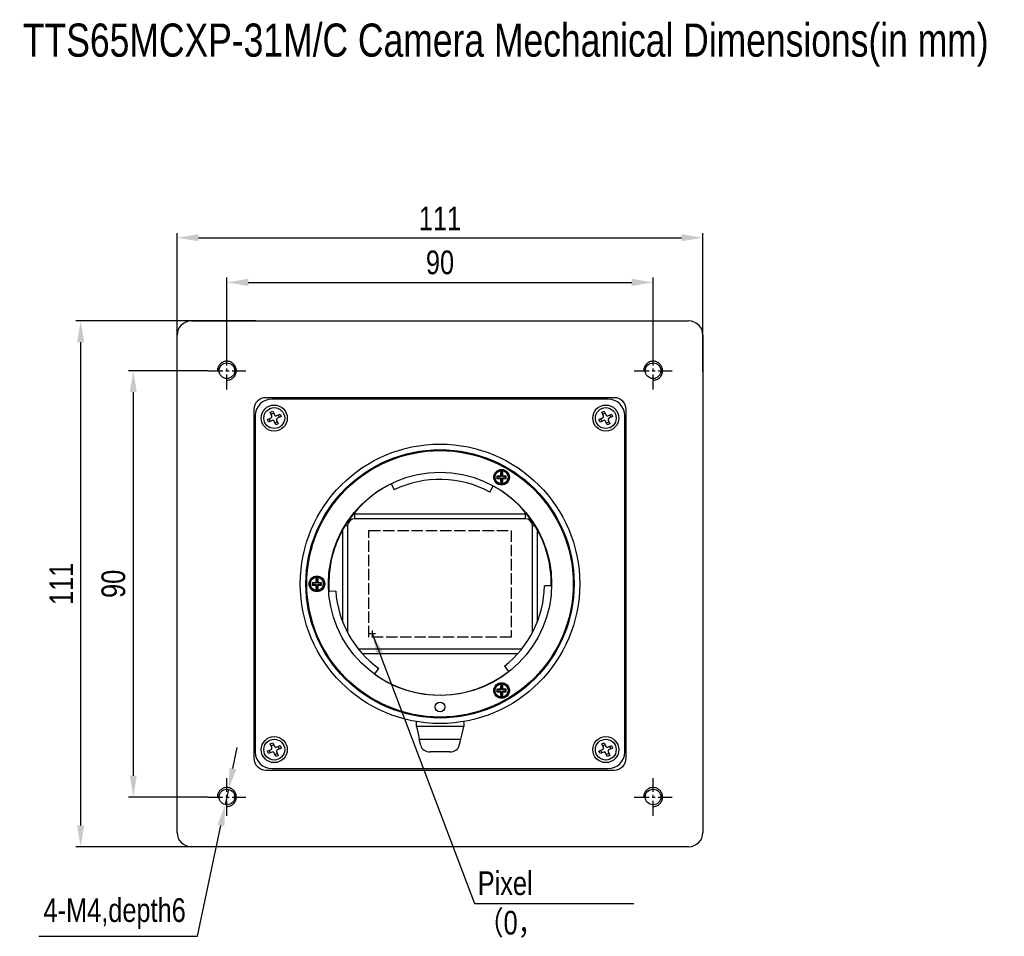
# Model space of a CAD drawing. Header units: millimetres. Extents: x 0 to 15034, y 0 to 1554.
# Tile 2 of 6: x 14469 to 14677, y 1361 to 1554. Entities that reach past the tile are written whole.
import ezdxf

# ---------------------------------------------------------------- set-up
doc = ezdxf.new("R2010")
doc.units = ezdxf.units.MM
for name, pattern in [('ACAD_ISO02W100', [15, 12, -3]), ('CENTER', [50.8, 31.75, -6.35, 6.35, -6.35]), ('CENTER2', [28.575, 19.05, -3.175, 3.175, -3.175])]:
    doc.linetypes.add(name, pattern=pattern)
doc.layers.get('0').update_dxf_attribs({"lineweight": 15})
for name, color, linetype, lineweight in [('粗实线', 7, 'Continuous', 50), ('细实线', 3, 'Continuous', 25), ('细点画线', 1, 'CENTER2', 25), ('细虚线', 2, 'ACAD_ISO02W100', 25)]:
    doc.layers.add(name, color=color, linetype=linetype, lineweight=lineweight)
doc.styles.add('iTek', font='txt', dxfattribs={"width": 0.8, "height": 5})
doc.dimstyles.new('iTek', dxfattribs={"dimscale": 0, "dimtxt": 5, "dimasz": 4.5, "dimexe": 1, "dimexo": 0, "dimgap": 1.5, "dimtad": 1, "dimtoh": 1, "dimdsep": 46, "dimtxsty": 'iTek', "dimcen": 4, "dimclrd": 256, "dimclre": 256, "dimclrt": 256, "dimazin": 2, "dimtfac": 1, "dimtmove": 0, "dimatfit": 3, "dimfxl": 1, "dimlwd": -1, "dimlwe": -1, "dimarcsym": 0})

# ---------------------------------------------------------------- blocks, each defined once
blk = doc.blocks.new('*D70')
at = {"layer": 'Defpoints', "color": 0, "linetype": 'CENTER'}
for p in [(14603.02, 1498.72), (14513.02, 1484.07), (14603.02, 1484.07)]:
    blk.add_point(p, dxfattribs=at)
at = {"layer": '细实线'}
for p, q in [((14513.02, 1484.07), (14513.02, 1499.72)), ((14603.02, 1484.07), (14603.02, 1499.72)), ((14517.52, 1498.72), (14598.52, 1498.72))]:
    blk.add_line(p, q, dxfattribs=at)
at = {"layer": '细实线', "linetype": 'CENTER'}
for points in [[(14517.52, 1499.47), (14517.52, 1497.97), (14513.02, 1498.72)], [(14598.52, 1499.47), (14598.52, 1497.97), (14603.02, 1498.72)]]:
    blk.add_solid(points, dxfattribs=at)
at = {"layer": '细实线', "linetype": 'CENTER', "insert": (14558.02, 1502.91), "char_height": 5, "attachment_point": 5, "style": 'iTek'}
blk.add_mtext('90', dxfattribs=at)
blk = doc.blocks.new('*D71')
at = {"layer": 'Defpoints', "color": 0, "linetype": 'CENTER'}
for p in [(14509.02, 1480.07), (14493.26, 1390.07), (14509.02, 1390.07)]:
    blk.add_point(p, dxfattribs=at)
at = {"layer": '细实线'}
for p, q in [((14509.02, 1480.07), (14492.26, 1480.07)), ((14493.26, 1475.57), (14493.26, 1394.57)), ((14509.02, 1390.07), (14492.26, 1390.07))]:
    blk.add_line(p, q, dxfattribs=at)
at = {"layer": '细实线', "linetype": 'CENTER'}
for points in [[(14492.51, 1475.57), (14494.01, 1475.57), (14493.26, 1480.07)], [(14492.51, 1394.57), (14494.01, 1394.57), (14493.26, 1390.07)]]:
    blk.add_solid(points, dxfattribs=at)
at = {"layer": '细实线', "linetype": 'CENTER', "insert": (14489.07, 1435.07), "char_height": 5, "attachment_point": 5, "rotation": 90, "style": 'iTek'}
blk.add_mtext('90', dxfattribs=at)
blk = doc.blocks.new('*D72')
at = {"layer": 'Defpoints', "color": 0, "linetype": 'CENTER'}
for p in [(14613.52, 1508.14), (14502.52, 1483.73), (14613.52, 1479.83)]:
    blk.add_point(p, dxfattribs=at)
at = {"layer": '细实线'}
for p, q in [((14502.52, 1483.73), (14502.52, 1509.14)), ((14507.02, 1508.14), (14609.02, 1508.14)), ((14613.52, 1479.83), (14613.52, 1509.14))]:
    blk.add_line(p, q, dxfattribs=at)
at = {"layer": '细实线', "linetype": 'CENTER'}
for points in [[(14507.02, 1508.89), (14507.02, 1507.39), (14502.52, 1508.14)], [(14609.02, 1508.89), (14609.02, 1507.39), (14613.52, 1508.14)]]:
    blk.add_solid(points, dxfattribs=at)
at = {"layer": '细实线', "linetype": 'CENTER', "insert": (14558.02, 1512.23), "char_height": 5, "attachment_point": 5, "style": 'iTek'}
blk.add_mtext('111', dxfattribs=at)
blk = doc.blocks.new('*D73')
at = {"layer": 'Defpoints', "color": 0, "linetype": 'CENTER'}
for p in [(14519.03, 1490.57), (14482.14, 1379.57), (14509.79, 1379.57)]:
    blk.add_point(p, dxfattribs=at)
at = {"layer": '细实线'}
for p, q in [((14519.03, 1490.57), (14481.14, 1490.57)), ((14482.14, 1486.07), (14482.14, 1384.07)), ((14509.79, 1379.57), (14481.14, 1379.57))]:
    blk.add_line(p, q, dxfattribs=at)
at = {"layer": '细实线', "linetype": 'CENTER'}
for points in [[(14481.39, 1486.07), (14482.89, 1486.07), (14482.14, 1490.57)], [(14481.39, 1384.07), (14482.89, 1384.07), (14482.14, 1379.57)]]:
    blk.add_solid(points, dxfattribs=at)
at = {"layer": '细实线', "linetype": 'CENTER', "insert": (14478.05, 1435.07), "char_height": 5, "attachment_point": 5, "rotation": 90, "style": 'iTek'}
blk.add_mtext('111', dxfattribs=at)
blk = doc.blocks.new('*D59')
at = {"layer": 'Defpoints', "color": 0, "linetype": 'CENTER'}
for p in [(14513.36, 1391.69), (14512.68, 1388.46)]:
    blk.add_point(p, dxfattribs=at)
at = {"layer": '细实线'}
for p, q in [((14514.29, 1396.09), (14515.22, 1400.49)), ((14513.36, 1391.69), (14512.68, 1388.46)), ((14506.81, 1360.66), (14511.75, 1384.06)), ((14473.33, 1360.66), (14506.81, 1360.66))]:
    blk.add_line(p, q, dxfattribs=at)
at = {"layer": '细实线', "linetype": 'CENTER'}
for points in [[(14513.56, 1396.25), (14515.02, 1395.94), (14513.36, 1391.69)], [(14511.02, 1384.21), (14512.48, 1383.9), (14512.68, 1388.46)]]:
    blk.add_solid(points, dxfattribs=at)
at = {"layer": '细实线', "linetype": 'CENTER', "insert": (14489.32, 1365.44), "char_height": 5, "attachment_point": 5, "style": 'iTek'}
blk.add_mtext('4-M4,depth6', dxfattribs=at)

msp = doc.modelspace()

# ---------------------------------------------------------------- linework, layer by layer
at = {"color": 7, "linetype": 'Continuous', "lineweight": 30}
for p, q in [((14505.52, 1490.573), (14610.52, 1490.573)), ((14502.52, 1382.573), (14502.52, 1487.573)), ((14613.52, 1487.573), (14613.52, 1382.573)), ((14594.82, 1474.373), (14521.22, 1474.373)), ((14593.52, 1474.073), (14522.52, 1474.073)), ((14518.72, 1471.873), (14518.72, 1398.273)), ((14519.02, 1470.573), (14519.02, 1399.573)), ((14521.574, 1469.765), (14522.363, 1470.106)), ((14522.201, 1469.404), (14521.971, 1469.937)), ((14522.179, 1471.29), (14522.712, 1471.52)), ((14522.52, 1470.5), (14522.179, 1471.29)), ((14522.351, 1470.892), (14522.883, 1471.122)), ((14522.712, 1471.52), (14523.052, 1470.73)), ((14523.447, 1470.574), (14524.236, 1470.914)), ((14524.466, 1470.382), (14523.677, 1470.041)), ((14523.839, 1470.743), (14524.069, 1470.21)), ((14524.236, 1470.914), (14524.466, 1470.382)), ((14591.574, 1469.765), (14592.363, 1470.106)), ((14592.201, 1469.404), (14591.971, 1469.937)), ((14592.179, 1471.29), (14592.712, 1471.52)), ((14592.52, 1470.5), (14592.179, 1471.29)), ((14592.351, 1470.892), (14592.883, 1471.122)), ((14592.712, 1471.52), (14593.052, 1470.73)), ((14593.447, 1470.574), (14594.236, 1470.914)), ((14594.466, 1470.382), (14593.677, 1470.041)), ((14593.839, 1470.743), (14594.069, 1470.21)), ((14594.236, 1470.914), (14594.466, 1470.382)), ((14597.02, 1399.573), (14597.02, 1470.573)), ((14597.32, 1398.273), (14597.32, 1471.873)), ((14521.804, 1469.233), (14521.574, 1469.765)), ((14522.593, 1469.573), (14521.804, 1469.233)), ((14523.328, 1468.627), (14522.987, 1469.417)), ((14523.689, 1469.255), (14523.157, 1469.025)), ((14523.861, 1468.857), (14523.328, 1468.627)), ((14523.52, 1469.647), (14523.861, 1468.857)), ((14591.804, 1469.233), (14591.574, 1469.765)), ((14592.593, 1469.573), (14591.804, 1469.233)), ((14593.328, 1468.627), (14592.987, 1469.417)), ((14593.689, 1469.255), (14593.157, 1469.025)), ((14593.861, 1468.857), (14593.328, 1468.627)), ((14593.52, 1469.647), (14593.861, 1468.857)), ((14570.77, 1457.84), (14570.02, 1457.84)), ((14570.02, 1457.84), (14570.02, 1457.34)), ((14570.02, 1457.84), (14570.108, 1457.752)), ((14570.02, 1457.34), (14570.108, 1457.428)), ((14570.108, 1457.752), (14570.108, 1457.428)), ((14570.858, 1457.752), (14570.108, 1457.752)), ((14570.108, 1457.428), (14570.858, 1457.428)), ((14570.77, 1458.59), (14570.77, 1457.84)), ((14571.27, 1458.59), (14570.77, 1458.59)), ((14570.77, 1458.59), (14570.858, 1458.502)), ((14570.858, 1457.752), (14570.77, 1457.84)), ((14570.77, 1457.34), (14570.858, 1457.428)), ((14570.858, 1458.502), (14570.858, 1457.752)), ((14571.182, 1458.502), (14570.858, 1458.502)), ((14570.858, 1457.428), (14570.858, 1456.678)), ((14571.27, 1458.59), (14571.182, 1458.502)), ((14571.182, 1457.752), (14571.182, 1458.502)), ((14571.27, 1457.84), (14571.182, 1457.752)), ((14571.932, 1457.752), (14571.182, 1457.752)), ((14571.182, 1456.678), (14571.182, 1457.428)), ((14571.27, 1457.34), (14571.182, 1457.428)), ((14571.182, 1457.428), (14571.932, 1457.428)), ((14571.27, 1457.84), (14571.27, 1458.59)), ((14572.02, 1457.84), (14571.27, 1457.84)), ((14572.02, 1457.84), (14571.932, 1457.752)), ((14571.932, 1457.428), (14571.932, 1457.752)), ((14572.02, 1457.34), (14571.932, 1457.428)), ((14572.02, 1457.34), (14572.02, 1457.84)), ((14547.69, 1456.254), (14548.347, 1454.905)), ((14568.548, 1454.465), (14569.264, 1455.783)), ((14570.02, 1457.34), (14570.77, 1457.34)), ((14570.77, 1457.34), (14570.77, 1456.59)), ((14570.77, 1456.59), (14570.858, 1456.678)), ((14570.77, 1456.59), (14571.27, 1456.59)), ((14570.858, 1456.678), (14571.182, 1456.678)), ((14571.27, 1456.59), (14571.182, 1456.678)), ((14571.27, 1456.59), (14571.27, 1457.34)), ((14571.27, 1457.34), (14572.02, 1457.34)), ((14539.71, 1449.804), (14540.02, 1449.823)), ((14540.02, 1449.823), (14576.02, 1449.823)), ((14576.02, 1449.823), (14576.33, 1449.804)), ((14538.52, 1447.323), (14538.52, 1424.748)), ((14576.02, 1448.823), (14540.02, 1448.823)), ((14577.52, 1424.748), (14577.52, 1447.323)), ((14537.52, 1426.912), (14537.52, 1446.563)), ((14578.52, 1446.563), (14578.52, 1426.912)), ((14531.77, 1435.323), (14531.02, 1435.323)), ((14531.02, 1435.323), (14531.02, 1434.823)), ((14531.02, 1435.323), (14531.108, 1435.235)), ((14531.02, 1434.823), (14531.108, 1434.912)), ((14531.02, 1434.823), (14531.77, 1434.823)), ((14531.108, 1435.235), (14531.108, 1434.912)), ((14531.858, 1435.235), (14531.108, 1435.235)), ((14531.108, 1434.912), (14531.858, 1434.912)), ((14531.77, 1436.073), (14531.77, 1435.323)), ((14532.27, 1436.073), (14531.77, 1436.073)), ((14531.77, 1436.073), (14531.858, 1435.985)), ((14531.858, 1435.235), (14531.77, 1435.323)), ((14531.77, 1434.823), (14531.858, 1434.912)), ((14531.77, 1434.823), (14531.77, 1434.073)), ((14532.182, 1435.985), (14531.858, 1435.985)), ((14531.858, 1435.985), (14531.858, 1435.235)), ((14531.858, 1434.912), (14531.858, 1434.162)), ((14532.27, 1436.073), (14532.182, 1435.985)), ((14532.182, 1435.235), (14532.182, 1435.985)), ((14532.27, 1435.323), (14532.182, 1435.235)), ((14532.932, 1435.235), (14532.182, 1435.235)), ((14532.27, 1434.823), (14532.182, 1434.912)), ((14532.182, 1434.912), (14532.932, 1434.912)), ((14532.182, 1434.162), (14532.182, 1434.912)), ((14532.27, 1435.323), (14532.27, 1436.073)), ((14533.02, 1435.323), (14532.27, 1435.323)), ((14532.27, 1434.073), (14532.27, 1434.823)), ((14532.27, 1434.823), (14533.02, 1434.823)), ((14533.02, 1435.323), (14532.932, 1435.235)), ((14532.932, 1434.912), (14532.932, 1435.235)), ((14533.02, 1434.823), (14532.932, 1434.912)), ((14533.02, 1434.823), (14533.02, 1435.323)), ((14581.581, 1434.621), (14580.081, 1434.65)), ((14581.516, 1434.622), (14581.52, 1435.073)), ((14531.77, 1434.073), (14531.858, 1434.162)), ((14531.77, 1434.073), (14532.27, 1434.073)), ((14531.858, 1434.162), (14532.182, 1434.162)), ((14532.27, 1434.073), (14532.182, 1434.162)), ((14536.009, 1433.534), (14534.512, 1433.43)), ((14540.763, 1421.323), (14575.277, 1421.323)), ((14574.43, 1420.323), (14541.61, 1420.323)), ((14544.169, 1416.009), (14545.072, 1417.207)), ((14571.625, 1417.702), (14572.528, 1416.504)), ((14570.77, 1412.807), (14570.02, 1412.807)), ((14570.02, 1412.807), (14570.02, 1412.307)), ((14570.02, 1412.807), (14570.108, 1412.719)), ((14570.02, 1412.307), (14570.108, 1412.395)), ((14570.02, 1412.307), (14570.77, 1412.307)), ((14570.858, 1412.719), (14570.108, 1412.719)), ((14570.108, 1412.719), (14570.108, 1412.395)), ((14570.108, 1412.395), (14570.858, 1412.395)), ((14570.77, 1413.557), (14570.77, 1412.807)), ((14571.27, 1413.557), (14570.77, 1413.557)), ((14570.77, 1413.557), (14570.858, 1413.469)), ((14570.858, 1412.719), (14570.77, 1412.807)), ((14570.77, 1412.307), (14570.858, 1412.395)), ((14570.77, 1412.307), (14570.77, 1411.557)), ((14570.858, 1413.469), (14570.858, 1412.719)), ((14571.182, 1413.469), (14570.858, 1413.469)), ((14570.858, 1412.395), (14570.858, 1411.645)), ((14571.27, 1413.557), (14571.182, 1413.469)), ((14571.182, 1412.719), (14571.182, 1413.469)), ((14571.27, 1412.807), (14571.182, 1412.719)), ((14571.932, 1412.719), (14571.182, 1412.719)), ((14571.27, 1412.307), (14571.182, 1412.395)), ((14571.182, 1412.395), (14571.932, 1412.395)), ((14571.182, 1411.645), (14571.182, 1412.395)), ((14571.27, 1412.807), (14571.27, 1413.557)), ((14572.02, 1412.807), (14571.27, 1412.807)), ((14571.27, 1411.557), (14571.27, 1412.307)), ((14571.27, 1412.307), (14572.02, 1412.307)), ((14572.02, 1412.807), (14571.932, 1412.719)), ((14571.932, 1412.395), (14571.932, 1412.719)), ((14572.02, 1412.307), (14571.932, 1412.395)), ((14572.02, 1412.307), (14572.02, 1412.807)), ((14570.77, 1411.557), (14570.858, 1411.645)), ((14570.77, 1411.557), (14571.27, 1411.557)), ((14570.858, 1411.645), (14571.182, 1411.645)), ((14571.27, 1411.557), (14571.182, 1411.645)), ((14553.02, 1405.573), (14553.038, 1405.997)), ((14553.02, 1404.988), (14553.02, 1405.573)), ((14563.002, 1405.997), (14563.02, 1405.573)), ((14563.02, 1405.573), (14563.02, 1404.988)), ((14522.179, 1401.29), (14522.712, 1401.52)), ((14522.52, 1400.5), (14522.179, 1401.29)), ((14522.712, 1401.52), (14523.052, 1400.73)), ((14553.952, 1400.914), (14553.631, 1402.319)), ((14562.088, 1400.914), (14562.409, 1402.319)), ((14592.179, 1401.29), (14592.712, 1401.52)), ((14592.52, 1400.5), (14592.179, 1401.29)), ((14592.712, 1401.52), (14593.052, 1400.73)), ((14521.574, 1399.765), (14522.363, 1400.106)), ((14521.804, 1399.233), (14521.574, 1399.765)), ((14522.593, 1399.573), (14521.804, 1399.233)), ((14522.201, 1399.404), (14521.971, 1399.937)), ((14522.351, 1400.892), (14522.883, 1401.122)), ((14523.328, 1398.627), (14522.987, 1399.417)), ((14523.689, 1399.255), (14523.157, 1399.025)), ((14523.447, 1400.574), (14524.236, 1400.914)), ((14523.52, 1399.647), (14523.861, 1398.857)), ((14524.466, 1400.382), (14523.677, 1400.041)), ((14523.839, 1400.743), (14524.069, 1400.21)), ((14524.236, 1400.914), (14524.466, 1400.382)), ((14560.103, 1399.593), (14555.937, 1399.593)), ((14591.574, 1399.765), (14592.363, 1400.106)), ((14591.804, 1399.233), (14591.574, 1399.765)), ((14592.593, 1399.573), (14591.804, 1399.233)), ((14592.201, 1399.404), (14591.971, 1399.937)), ((14592.351, 1400.892), (14592.883, 1401.122)), ((14593.328, 1398.627), (14592.987, 1399.417)), ((14593.689, 1399.255), (14593.157, 1399.025)), ((14593.447, 1400.574), (14594.236, 1400.914)), ((14593.52, 1399.647), (14593.861, 1398.857)), ((14594.466, 1400.382), (14593.677, 1400.041)), ((14593.839, 1400.743), (14594.069, 1400.21)), ((14594.236, 1400.914), (14594.466, 1400.382)), ((14523.861, 1398.857), (14523.328, 1398.627)), ((14593.861, 1398.857), (14593.328, 1398.627)), ((14521.22, 1395.773), (14594.82, 1395.773)), ((14522.52, 1396.073), (14593.52, 1396.073)), ((14610.52, 1379.573), (14505.52, 1379.573))]:
    msp.add_line(p, q, dxfattribs=at)
at = {"color": 7, "linetype": 'Continuous', "lineweight": 30, "flags": 128}
for points in [[(14553.02, 1404.988), (14553.236, 1404.043), (14553.443, 1403.139), (14553.631, 1402.319)], [(14562.409, 1402.319), (14562.597, 1403.139), (14562.804, 1404.043), (14563.02, 1404.988)]]:
    msp.add_lwpolyline(points, dxfattribs=at)
at = {"color": 7, "linetype": 'Continuous', "lineweight": 30}
for centre, radius in [((14513.02, 1480.073), 1.65), ((14603.02, 1480.073), 1.65), ((14523.02, 1470.073), 2.75), ((14523.02, 1470.073), 2.2), ((14593.02, 1470.073), 2.75), ((14593.02, 1470.073), 2.2), ((14558.02, 1435.073), 29.5), ((14558.02, 1435.073), 28.325), ((14558.02, 1435.073), 28.125), ((14558.02, 1435.073), 23.565), ((14571.02, 1457.59), 1.65), ((14571.02, 1457.59), 1.459), ((14532.02, 1435.073), 1.65), ((14532.02, 1435.073), 1.459), ((14571.02, 1412.557), 1.65), ((14571.02, 1412.557), 1.459), ((14558.02, 1409.073), 1.05), ((14558.02, 1409.073), 1), ((14523.02, 1400.073), 2.75), ((14523.02, 1400.073), 2.2), ((14593.02, 1400.073), 2.75), ((14593.02, 1400.073), 2.2), ((14513.02, 1390.073), 1.65), ((14603.02, 1390.073), 1.65)]:
    msp.add_circle(centre, radius, dxfattribs=at)
for centre, radius, start, end in [((14505.52, 1487.573), 3, 90, 180), ((14610.52, 1487.573), 3, 0, 90), ((14521.22, 1471.873), 2.5, 90, 180), ((14522.52, 1470.573), 3.5, 90, 180), ((14593.52, 1470.573), 3.5, 0, 90), ((14594.82, 1471.873), 2.5, 0, 90), ((14522.244, 1470.381), 0.3, 293.34717, 23.34717), ((14523.328, 1470.849), 0.3, 203.34717, 293.34717), ((14523.795, 1469.766), 0.3, 113.34717, 203.34717), ((14592.244, 1470.381), 0.3, 293.34717, 23.34717), ((14593.328, 1470.849), 0.3, 203.34717, 293.34717), ((14593.795, 1469.766), 0.3, 113.34717, 203.34717), ((14522.712, 1469.298), 0.3, 23.34717, 113.34717), ((14592.712, 1469.298), 0.3, 23.34717, 113.34717), ((14558.02, 1435.073), 23.5, 116, 184), ((14558.02, 1435.073), 22.065, 61.5, 116), ((14558.02, 1435.073), 23.5, 0, 61.5), ((14540.02, 1447.323), 1.5, 90, 180), ((14576.02, 1447.323), 1.5, 0, 90), ((14558.02, 1435.073), 22.065, 308.06799, 358.9), ((14558.02, 1435.073), 22.065, 184, 234.06799), ((14558.02, 1435.073), 23.5, 234.00277, 308.00277), ((14522.52, 1399.573), 3.5, 180, 270), ((14522.244, 1400.381), 0.3, 293.34717, 23.34717), ((14522.712, 1399.298), 0.3, 23.34717, 113.34717), ((14523.328, 1400.849), 0.3, 203.34717, 293.34717), ((14523.795, 1399.766), 0.3, 113.34717, 203.34717), ((14592.244, 1400.381), 0.3, 293.34717, 23.34717), ((14592.712, 1399.298), 0.3, 23.34717, 113.34717), ((14593.328, 1400.849), 0.3, 203.34717, 293.34717), ((14593.795, 1399.766), 0.3, 113.34717, 203.34717), ((14593.52, 1399.573), 3.5, 270, 0), ((14521.22, 1398.273), 2.5, 180, 270), ((14594.82, 1398.273), 2.5, 270, 0), ((14505.52, 1382.573), 3, 180, 270), ((14610.52, 1382.573), 3, 270, 0)]:
    msp.add_arc(centre, radius, start, end, dxfattribs=at)
for centre, start_param, end_param in [((14555.937, 1401.203), 3.3220863, 4.712389), ((14560.103, 1401.203), 4.712389, 6.1026917)]:
    msp.add_ellipse(centre, major_axis=(2.018, 0), ratio=0.7977453, start_param=start_param, end_param=end_param, dxfattribs=at)
at = {"layer": '粗实线', "lineweight": 30}
for p, q in [((14505.52, 1490.573), (14610.52, 1490.573)), ((14502.52, 1382.573), (14502.52, 1487.573)), ((14613.52, 1487.573), (14613.52, 1382.573)), ((14594.82, 1474.373), (14521.22, 1474.373)), ((14593.52, 1474.073), (14522.52, 1474.073)), ((14518.72, 1471.873), (14518.72, 1398.273)), ((14519.02, 1470.573), (14519.02, 1399.573)), ((14521.574, 1469.765), (14522.363, 1470.106)), ((14522.201, 1469.404), (14521.971, 1469.937)), ((14522.179, 1471.29), (14522.712, 1471.52)), ((14522.52, 1470.5), (14522.179, 1471.29)), ((14522.351, 1470.892), (14522.883, 1471.122)), ((14522.712, 1471.52), (14523.052, 1470.73)), ((14523.447, 1470.574), (14524.236, 1470.914)), ((14524.466, 1470.382), (14523.677, 1470.041)), ((14523.839, 1470.743), (14524.069, 1470.21)), ((14524.236, 1470.914), (14524.466, 1470.382)), ((14591.574, 1469.765), (14592.363, 1470.106)), ((14592.201, 1469.404), (14591.971, 1469.937)), ((14592.179, 1471.29), (14592.712, 1471.52)), ((14592.52, 1470.5), (14592.179, 1471.29)), ((14592.351, 1470.892), (14592.883, 1471.122)), ((14592.712, 1471.52), (14593.052, 1470.73)), ((14593.447, 1470.574), (14594.236, 1470.914)), ((14594.466, 1470.382), (14593.677, 1470.041)), ((14593.839, 1470.743), (14594.069, 1470.21)), ((14594.236, 1470.914), (14594.466, 1470.382)), ((14597.02, 1399.573), (14597.02, 1470.573)), ((14597.32, 1398.273), (14597.32, 1471.873)), ((14521.804, 1469.233), (14521.574, 1469.765)), ((14522.593, 1469.573), (14521.804, 1469.233)), ((14523.328, 1468.627), (14522.987, 1469.417)), ((14523.689, 1469.255), (14523.157, 1469.025)), ((14523.861, 1468.857), (14523.328, 1468.627)), ((14523.52, 1469.647), (14523.861, 1468.857)), ((14591.804, 1469.233), (14591.574, 1469.765)), ((14592.593, 1469.573), (14591.804, 1469.233)), ((14593.328, 1468.627), (14592.987, 1469.417)), ((14593.689, 1469.255), (14593.157, 1469.025)), ((14593.861, 1468.857), (14593.328, 1468.627)), ((14593.52, 1469.647), (14593.861, 1468.857)), ((14570.77, 1457.84), (14570.02, 1457.84)), ((14570.02, 1457.84), (14570.02, 1457.34)), ((14570.02, 1457.84), (14570.108, 1457.752)), ((14570.02, 1457.34), (14570.108, 1457.428)), ((14570.858, 1457.752), (14570.108, 1457.752)), ((14570.108, 1457.752), (14570.108, 1457.428)), ((14570.108, 1457.428), (14570.858, 1457.428)), ((14570.77, 1458.59), (14570.77, 1457.84)), ((14571.27, 1458.59), (14570.77, 1458.59)), ((14570.77, 1458.59), (14570.858, 1458.502)), ((14570.858, 1457.752), (14570.77, 1457.84)), ((14570.77, 1457.34), (14570.858, 1457.428)), ((14571.182, 1458.502), (14570.858, 1458.502)), ((14570.858, 1458.502), (14570.858, 1457.752)), ((14570.858, 1457.428), (14570.858, 1456.678)), ((14571.27, 1458.59), (14571.182, 1458.502)), ((14571.182, 1457.752), (14571.182, 1458.502)), ((14571.27, 1457.84), (14571.182, 1457.752)), ((14571.932, 1457.752), (14571.182, 1457.752)), ((14571.27, 1457.34), (14571.182, 1457.428)), ((14571.182, 1457.428), (14571.932, 1457.428)), ((14571.182, 1456.678), (14571.182, 1457.428)), ((14571.27, 1457.84), (14571.27, 1458.59)), ((14572.02, 1457.84), (14571.27, 1457.84)), ((14572.02, 1457.84), (14571.932, 1457.752)), ((14571.932, 1457.428), (14571.932, 1457.752)), ((14572.02, 1457.34), (14571.932, 1457.428)), ((14572.02, 1457.34), (14572.02, 1457.84)), ((14547.69, 1456.254), (14548.347, 1454.905)), ((14568.548, 1454.465), (14569.264, 1455.783)), ((14570.02, 1457.34), (14570.77, 1457.34)), ((14570.77, 1457.34), (14570.77, 1456.59)), ((14570.77, 1456.59), (14570.858, 1456.678)), ((14570.77, 1456.59), (14571.27, 1456.59)), ((14570.858, 1456.678), (14571.182, 1456.678)), ((14571.27, 1456.59), (14571.182, 1456.678)), ((14571.27, 1456.59), (14571.27, 1457.34)), ((14571.27, 1457.34), (14572.02, 1457.34)), ((14539.71, 1449.804), (14540.02, 1449.823)), ((14540.02, 1449.823), (14576.02, 1449.823)), ((14540.02, 1448.823), (14540.02, 1449.823)), ((14576.02, 1449.823), (14576.33, 1449.804)), ((14576.02, 1449.823), (14576.02, 1448.823)), ((14538.52, 1447.323), (14537.965, 1447.323)), ((14538.52, 1447.323), (14538.52, 1424.748)), ((14576.02, 1448.823), (14540.02, 1448.823)), ((14577.52, 1424.748), (14577.52, 1447.323)), ((14578.075, 1447.323), (14577.52, 1447.323)), ((14537.52, 1426.912), (14537.52, 1446.563)), ((14578.52, 1446.563), (14578.52, 1426.912)), ((14531.77, 1435.323), (14531.02, 1435.323)), ((14531.02, 1435.323), (14531.02, 1434.823)), ((14531.02, 1435.323), (14531.108, 1435.235)), ((14531.02, 1434.823), (14531.108, 1434.912)), ((14531.02, 1434.823), (14531.77, 1434.823)), ((14531.858, 1435.235), (14531.108, 1435.235)), ((14531.108, 1435.235), (14531.108, 1434.912)), ((14531.108, 1434.912), (14531.858, 1434.912)), ((14531.77, 1436.073), (14531.77, 1435.323)), ((14532.27, 1436.073), (14531.77, 1436.073)), ((14531.77, 1436.073), (14531.858, 1435.985)), ((14531.858, 1435.235), (14531.77, 1435.323)), ((14531.77, 1434.823), (14531.858, 1434.912)), ((14531.77, 1434.823), (14531.77, 1434.073)), ((14531.858, 1435.985), (14531.858, 1435.235)), ((14532.182, 1435.985), (14531.858, 1435.985)), ((14531.858, 1434.912), (14531.858, 1434.162)), ((14532.27, 1436.073), (14532.182, 1435.985)), ((14532.182, 1435.235), (14532.182, 1435.985)), ((14532.27, 1435.323), (14532.182, 1435.235)), ((14532.932, 1435.235), (14532.182, 1435.235)), ((14532.27, 1434.823), (14532.182, 1434.912)), ((14532.182, 1434.912), (14532.932, 1434.912)), ((14532.182, 1434.162), (14532.182, 1434.912)), ((14532.27, 1435.323), (14532.27, 1436.073)), ((14533.02, 1435.323), (14532.27, 1435.323)), ((14532.27, 1434.073), (14532.27, 1434.823)), ((14532.27, 1434.823), (14533.02, 1434.823)), ((14533.02, 1435.323), (14532.932, 1435.235)), ((14532.932, 1434.912), (14532.932, 1435.235)), ((14533.02, 1434.823), (14532.932, 1434.912)), ((14533.02, 1434.823), (14533.02, 1435.323)), ((14581.581, 1434.621), (14580.081, 1434.65)), ((14581.516, 1434.622), (14581.52, 1435.073)), ((14531.77, 1434.073), (14531.858, 1434.162)), ((14531.77, 1434.073), (14532.27, 1434.073)), ((14531.858, 1434.162), (14532.182, 1434.162)), ((14532.27, 1434.073), (14532.182, 1434.162)), ((14536.009, 1433.534), (14534.512, 1433.43)), ((14540.763, 1421.323), (14575.277, 1421.323)), ((14574.43, 1420.323), (14541.61, 1420.323)), ((14544.169, 1416.009), (14545.072, 1417.207)), ((14571.625, 1417.702), (14572.528, 1416.504)), ((14570.77, 1412.807), (14570.02, 1412.807)), ((14570.02, 1412.807), (14570.02, 1412.307)), ((14570.02, 1412.807), (14570.108, 1412.719)), ((14570.02, 1412.307), (14570.108, 1412.395)), ((14570.02, 1412.307), (14570.77, 1412.307)), ((14570.858, 1412.719), (14570.108, 1412.719)), ((14570.108, 1412.719), (14570.108, 1412.395)), ((14570.108, 1412.395), (14570.858, 1412.395)), ((14570.77, 1413.557), (14570.77, 1412.807)), ((14571.27, 1413.557), (14570.77, 1413.557)), ((14570.77, 1413.557), (14570.858, 1413.469)), ((14570.858, 1412.719), (14570.77, 1412.807)), ((14570.77, 1412.307), (14570.858, 1412.395)), ((14570.77, 1412.307), (14570.77, 1411.557)), ((14571.182, 1413.469), (14570.858, 1413.469)), ((14570.858, 1413.469), (14570.858, 1412.719)), ((14570.858, 1412.395), (14570.858, 1411.645)), ((14571.27, 1413.557), (14571.182, 1413.469)), ((14571.182, 1412.719), (14571.182, 1413.469)), ((14571.27, 1412.807), (14571.182, 1412.719)), ((14571.932, 1412.719), (14571.182, 1412.719)), ((14571.27, 1412.307), (14571.182, 1412.395)), ((14571.182, 1412.395), (14571.932, 1412.395)), ((14571.182, 1411.645), (14571.182, 1412.395)), ((14571.27, 1412.807), (14571.27, 1413.557)), ((14572.02, 1412.807), (14571.27, 1412.807)), ((14571.27, 1411.557), (14571.27, 1412.307)), ((14571.27, 1412.307), (14572.02, 1412.307)), ((14572.02, 1412.807), (14571.932, 1412.719)), ((14571.932, 1412.395), (14571.932, 1412.719)), ((14572.02, 1412.307), (14571.932, 1412.395)), ((14572.02, 1412.307), (14572.02, 1412.807)), ((14570.77, 1411.557), (14570.858, 1411.645)), ((14570.77, 1411.557), (14571.27, 1411.557)), ((14570.858, 1411.645), (14571.182, 1411.645)), ((14571.27, 1411.557), (14571.182, 1411.645)), ((14553.02, 1405.573), (14553.038, 1405.997)), ((14553.02, 1404.988), (14553.02, 1405.573)), ((14563.002, 1405.997), (14563.02, 1405.573)), ((14563.02, 1405.573), (14563.02, 1404.988)), ((14563.02, 1404.988), (14553.02, 1404.988)), ((14522.179, 1401.29), (14522.712, 1401.52)), ((14522.52, 1400.5), (14522.179, 1401.29)), ((14522.712, 1401.52), (14523.052, 1400.73)), ((14553.631, 1402.319), (14562.409, 1402.319)), ((14553.952, 1400.914), (14553.631, 1402.319)), ((14562.088, 1400.914), (14562.409, 1402.319)), ((14592.179, 1401.29), (14592.712, 1401.52)), ((14592.52, 1400.5), (14592.179, 1401.29)), ((14592.712, 1401.52), (14593.052, 1400.73)), ((14521.574, 1399.765), (14522.363, 1400.106)), ((14521.804, 1399.233), (14521.574, 1399.765)), ((14522.593, 1399.573), (14521.804, 1399.233)), ((14522.201, 1399.404), (14521.971, 1399.937)), ((14522.351, 1400.892), (14522.883, 1401.122)), ((14523.328, 1398.627), (14522.987, 1399.417)), ((14523.689, 1399.255), (14523.157, 1399.025)), ((14523.447, 1400.574), (14524.236, 1400.914)), ((14523.52, 1399.647), (14523.861, 1398.857)), ((14524.466, 1400.382), (14523.677, 1400.041)), ((14523.839, 1400.743), (14524.069, 1400.21)), ((14524.236, 1400.914), (14524.466, 1400.382)), ((14560.103, 1399.593), (14555.937, 1399.593)), ((14591.574, 1399.765), (14592.363, 1400.106)), ((14591.804, 1399.233), (14591.574, 1399.765)), ((14592.593, 1399.573), (14591.804, 1399.233)), ((14592.201, 1399.404), (14591.971, 1399.937)), ((14592.351, 1400.892), (14592.883, 1401.122)), ((14593.328, 1398.627), (14592.987, 1399.417)), ((14593.689, 1399.255), (14593.157, 1399.025)), ((14593.447, 1400.574), (14594.236, 1400.914)), ((14593.52, 1399.647), (14593.861, 1398.857)), ((14594.466, 1400.382), (14593.677, 1400.041)), ((14593.839, 1400.743), (14594.069, 1400.21)), ((14594.236, 1400.914), (14594.466, 1400.382)), ((14523.861, 1398.857), (14523.328, 1398.627)), ((14593.861, 1398.857), (14593.328, 1398.627)), ((14521.22, 1395.773), (14594.82, 1395.773)), ((14522.52, 1396.073), (14593.52, 1396.073)), ((14610.52, 1379.573), (14505.52, 1379.573))]:
    msp.add_line(p, q, dxfattribs=at)
at = {"layer": '粗实线', "lineweight": 30, "flags": 128}
for points in [[(14553.02, 1404.988), (14553.236, 1404.043), (14553.443, 1403.139), (14553.631, 1402.319)], [(14562.409, 1402.319), (14562.597, 1403.139), (14562.804, 1404.043), (14563.02, 1404.988)]]:
    msp.add_lwpolyline(points, dxfattribs=at)
at = {"layer": '粗实线', "lineweight": 30}
for centre, radius in [((14513.02, 1480.073), 1.65), ((14603.02, 1480.073), 1.65), ((14523.02, 1470.073), 2.75), ((14523.02, 1470.073), 2.2), ((14593.02, 1470.073), 2.75), ((14593.02, 1470.073), 2.2), ((14558.02, 1435.073), 29.5), ((14558.02, 1435.073), 28.325), ((14558.02, 1435.073), 28.125), ((14558.02, 1435.073), 23.565), ((14571.02, 1457.59), 1.65), ((14571.02, 1457.59), 1.459), ((14532.02, 1435.073), 1.65), ((14532.02, 1435.073), 1.459), ((14571.02, 1412.557), 1.65), ((14571.02, 1412.557), 1.459), ((14558.02, 1409.073), 1.05), ((14558.02, 1409.073), 1), ((14523.02, 1400.073), 2.75), ((14523.02, 1400.073), 2.2), ((14593.02, 1400.073), 2.75), ((14593.02, 1400.073), 2.2), ((14513.02, 1390.073), 1.65), ((14603.02, 1390.073), 1.65)]:
    msp.add_circle(centre, radius, dxfattribs=at)
for centre, radius, start, end in [((14505.52, 1487.573), 3, 90, 180), ((14610.52, 1487.573), 3, 0, 90), ((14521.22, 1471.873), 2.5, 90, 180), ((14522.52, 1470.573), 3.5, 90, 180), ((14593.52, 1470.573), 3.5, 0, 90), ((14594.82, 1471.873), 2.5, 0, 90), ((14522.244, 1470.381), 0.3, 293.34717, 23.34717), ((14523.328, 1470.849), 0.3, 203.34717, 293.34717), ((14523.795, 1469.766), 0.3, 113.34717, 203.34717), ((14592.244, 1470.381), 0.3, 293.34717, 23.34717), ((14593.328, 1470.849), 0.3, 203.34717, 293.34717), ((14593.795, 1469.766), 0.3, 113.34717, 203.34717), ((14522.712, 1469.298), 0.3, 23.34717, 113.34717), ((14592.712, 1469.298), 0.3, 23.34717, 113.34717), ((14558.02, 1435.073), 23.5, 116, 184), ((14558.02, 1435.073), 22.065, 61.5, 116), ((14558.02, 1435.073), 23.5, 0, 61.5), ((14540.02, 1447.323), 1.5, 90, 180), ((14576.02, 1447.323), 1.5, 0, 90), ((14558.02, 1435.073), 22.065, 308.06799, 358.9), ((14558.02, 1435.073), 22.065, 184, 234.06799), ((14558.02, 1435.073), 23.5, 234.00277, 308.00277), ((14522.52, 1399.573), 3.5, 180, 270), ((14522.244, 1400.381), 0.3, 293.34717, 23.34717), ((14522.712, 1399.298), 0.3, 23.34717, 113.34717), ((14523.328, 1400.849), 0.3, 203.34717, 293.34717), ((14523.795, 1399.766), 0.3, 113.34717, 203.34717), ((14592.244, 1400.381), 0.3, 293.34717, 23.34717), ((14592.712, 1399.298), 0.3, 23.34717, 113.34717), ((14593.328, 1400.849), 0.3, 203.34717, 293.34717), ((14593.795, 1399.766), 0.3, 113.34717, 203.34717), ((14593.52, 1399.573), 3.5, 270, 0), ((14521.22, 1398.273), 2.5, 180, 270), ((14594.82, 1398.273), 2.5, 270, 0), ((14505.52, 1382.573), 3, 180, 270), ((14610.52, 1382.573), 3, 270, 0)]:
    msp.add_arc(centre, radius, start, end, dxfattribs=at)
for centre, start_param, end_param in [((14555.937, 1401.203), 3.3220863, 4.712389), ((14560.103, 1401.203), 4.712389, 6.1026917)]:
    msp.add_ellipse(centre, major_axis=(2.018, 0), ratio=0.7977453, start_param=start_param, end_param=end_param, dxfattribs=at)
for points, knots in [([(14569.661, 1457.59), (14569.68, 1457.761), (14569.708, 1458.025), (14569.877, 1458.341), (14570.052, 1458.557), (14570.269, 1458.734), (14570.585, 1458.898), (14571.02, 1458.982), (14571.454, 1458.898), (14571.771, 1458.734), (14571.987, 1458.557), (14572.163, 1458.341), (14572.332, 1458.025), (14572.36, 1457.761), (14572.379, 1457.59)], [0, 0, 0, 0, 0.1197213, 0.1847976, 0.25, 0.3150761, 0.3802787, 0.5, 0.6197213, 0.6847976, 0.7499996, 0.8150761, 0.8802787, 1, 1, 1, 1]), ([(14572.379, 1457.59), (14572.36, 1457.419), (14572.332, 1457.156), (14572.163, 1456.839), (14571.987, 1456.623), (14571.771, 1456.446), (14571.455, 1456.282), (14571.02, 1456.199), (14570.585, 1456.282), (14570.269, 1456.446), (14570.053, 1456.623), (14569.877, 1456.839), (14569.708, 1457.155), (14569.68, 1457.419), (14569.661, 1457.59)], [0, 0, 0, 0, 0.1197213, 0.1847976, 0.2499999, 0.315076, 0.3802786, 0.5, 0.6197213, 0.6847976, 0.7500002, 0.8150761, 0.8802787, 1, 1, 1, 1]), ([(14530.661, 1435.073), (14530.68, 1435.244), (14530.708, 1435.508), (14530.877, 1435.825), (14531.052, 1436.04), (14531.269, 1436.217), (14531.585, 1436.381), (14532.02, 1436.465), (14532.454, 1436.381), (14532.771, 1436.217), (14532.987, 1436.041), (14533.163, 1435.825), (14533.332, 1435.508), (14533.36, 1435.244), (14533.379, 1435.073)], [0, 0, 0, 0, 0.1197215, 0.1847976, 0.25, 0.3150764, 0.3802786, 0.4999998, 0.6197216, 0.6847977, 0.75, 0.8150762, 0.8802785, 1, 1, 1, 1]), ([(14533.379, 1435.073), (14533.36, 1434.903), (14533.332, 1434.639), (14533.163, 1434.322), (14532.987, 1434.106), (14532.771, 1433.93), (14532.455, 1433.766), (14532.02, 1433.682), (14531.585, 1433.766), (14531.269, 1433.93), (14531.053, 1434.106), (14530.877, 1434.322), (14530.708, 1434.639), (14530.68, 1434.903), (14530.661, 1435.073)], [0, 0, 0, 0, 0.1197215, 0.1847977, 0.2499999, 0.3150763, 0.3802784, 0.5000002, 0.6197215, 0.6847977, 0.7499999, 0.8150763, 0.8802785, 1, 1, 1, 1]), ([(14569.661, 1412.557), (14569.68, 1412.728), (14569.708, 1412.991), (14569.877, 1413.308), (14570.052, 1413.524), (14570.269, 1413.701), (14570.585, 1413.864), (14571.02, 1413.948), (14571.454, 1413.864), (14571.771, 1413.701), (14571.987, 1413.524), (14572.163, 1413.308), (14572.332, 1412.991), (14572.36, 1412.728), (14572.379, 1412.557)], [0, 0, 0, 0, 0.1197213, 0.1847976, 0.2499996, 0.3150761, 0.3802787, 0.5, 0.6197214, 0.6847976, 0.75, 0.8150761, 0.8802787, 1, 1, 1, 1]), ([(14572.379, 1412.557), (14572.36, 1412.386), (14572.332, 1412.122), (14572.163, 1411.806), (14571.987, 1411.59), (14571.771, 1411.413), (14571.455, 1411.249), (14571.02, 1411.165), (14570.585, 1411.249), (14570.269, 1411.413), (14570.053, 1411.589), (14569.877, 1411.805), (14569.708, 1412.122), (14569.68, 1412.386), (14569.661, 1412.557)], [0, 0, 0, 0, 0.1197213, 0.1847976, 0.2500002, 0.3150761, 0.3802787, 0.5, 0.6197213, 0.6847975, 0.7499999, 0.8150761, 0.8802787, 1, 1, 1, 1])]:
    msp.add_open_spline(points, degree=3, knots=knots, dxfattribs=at)
at = {"layer": '细实线', "color": 1, "linetype": 'CENTER'}
for p, q in [((14543.06, 1424.575), (14544.372, 1424.575)), ((14543.716, 1425.209), (14543.716, 1423.854))]:
    msp.add_line(p, q, dxfattribs=at)
at = {"layer": '细实线', "linetype": 'CENTER'}
for centre in [(14513.02, 1480.073), (14603.02, 1480.073), (14513.02, 1390.073), (14603.02, 1390.073)]:
    msp.add_arc(centre, 2, 270, 180, dxfattribs=at)
at = {"layer": '细点画线', "linetype": 'CENTER', "ltscale": 0.1}
for p, q in [((14513.02, 1476.073), (14513.02, 1484.073)), ((14603.02, 1476.073), (14603.02, 1484.073)), ((14509.02, 1480.073), (14517.02, 1480.073)), ((14599.02, 1480.073), (14607.02, 1480.073)), ((14513.02, 1386.073), (14513.02, 1394.073)), ((14603.02, 1386.073), (14603.02, 1394.073)), ((14509.02, 1390.073), (14517.02, 1390.073)), ((14599.02, 1390.073), (14607.02, 1390.073))]:
    msp.add_line(p, q, dxfattribs=at)
at = {"layer": '细虚线', "ltscale": 0.2}
for p, q in [((14543.02, 1423.823), (14543.02, 1446.323)), ((14543.02, 1446.323), (14558.02, 1446.323)), ((14558.02, 1446.323), (14573.02, 1446.323)), ((14573.02, 1446.323), (14573.02, 1423.823)), ((14573.02, 1423.823), (14543.02, 1423.823))]:
    msp.add_line(p, q, dxfattribs=at)

# ---------------------------------------------------------------- texts
at = {"layer": '细实线', "color": 1, "linetype": 'CENTER', "insert": (14469.955, 1553.367), "char_height": 7, "width": 245.97301, "attachment_point": 1, "style": 'iTek'}
msp.add_mtext('{\\C0;TTS65MCXP-31M/C Camera Mechanical Dimensions(in mm)}', dxfattribs=at)
at = {"layer": '细实线', "color": 1, "linetype": 'CENTER', "lineweight": 30, "insert": (14565.986, 1374.375), "char_height": 5, "width": 15.87985, "attachment_point": 1, "style": 'iTek'}
msp.add_mtext('Pixel{\\fSimSun|b0|i0|c134|p2;（}0{\\fSimSun|b0|i0|c134|p2;，}0{\\fSimSun|b0|i0|c134|p2;）}', dxfattribs=at)

# ---------------------------------------------------------------- dimensions: what is measured, and where the dimension line sits
at = {"layer": '细实线', "color": 1, "linetype": 'CENTER'}
for base, p1, p2, picture, middle in [((14613.52, 1508.144), (14502.52, 1483.731), (14613.52, 1479.829), '*D72', (14558.02, 1512.227)), ((14603.02, 1498.721), (14513.02, 1484.073), (14603.02, 1484.073), '*D70', (14558.02, 1502.911))]:
    dim = msp.add_linear_dim(base=base, p1=p1, p2=p2, dimstyle='iTek', override={"dimscale": 1}, dxfattribs=at)
    dim.commit()
    dim.dimension.update_dxf_attribs({"geometry": picture, "text_midpoint": middle})
for base, p1, p2, picture, middle in [((14482.136, 1379.573), (14519.033, 1490.573), (14509.794, 1379.573), '*D73', (14478.053, 1435.073)), ((14493.264, 1390.073), (14509.02, 1480.073), (14509.02, 1390.073), '*D71', (14489.074, 1435.073))]:
    dim = msp.add_linear_dim(base=base, p1=p1, p2=p2, angle=90, dimstyle='iTek', override={"dimscale": 1}, dxfattribs=at)
    dim.commit()
    dim.dimension.update_dxf_attribs({"geometry": picture, "text_midpoint": middle})
dim = msp.add_diameter_dim_2p(p1=(14513.361, 1391.688), p2=(14512.679, 1388.459), text='4-M4,depth6', dimstyle='iTek', override={"dimscale": 1, "dimtxt": 5}, dxfattribs=at)
dim.commit()
dim.dimension.update_dxf_attribs({"geometry": '*D59', "text_midpoint": (14489.323, 1360.665), "dimtype": 163})

# ---------------------------------------------------------------- leaders
at = {"layer": '细实线', "color": 1}
msp.add_leader([(14543.716, 1424.575), (14565.307, 1367.623), (14598.951, 1367.623)], dimstyle='iTek', override={"dimscale": 1, "dimtad": 0}, dxfattribs=at)

doc.saveas('drawing.dxf')
